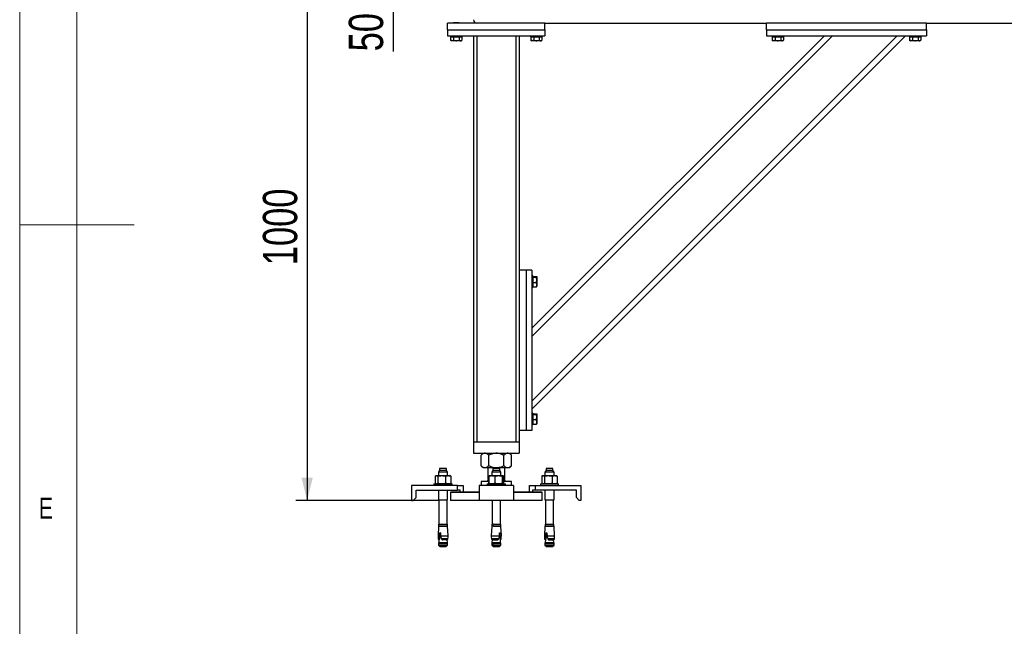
# Model space of a CAD drawing. Header units: millimetres. Extents: x 5 to 589, y 5 to 415.
# Tile 3 of 76: x 5 to 91, y 175 to 228. Entities that reach past the tile are written whole.
import ezdxf

# ---------------------------------------------------------------- set-up
doc = ezdxf.new("R2010")
doc.units = ezdxf.units.MM
doc.layers.add('COTES', color=1, linetype='Continuous')
doc.layers.add('NOTES', color=6, linetype='Continuous')
doc.layers.add('TRAIT-FORT', color=4, linetype='Continuous', lineweight=25)
doc.styles.add('SLDTEXTSTYLE0', font='TXT', dxfattribs={"width": 0.75})
doc.dimstyles.new('SLDDIMSTYLE0', dxfattribs={"dimtxt": 3, "dimasz": 2, "dimexe": 0, "dimexo": 0.0625, "dimgap": 0.75, "dimtad": 1, "dimlfac": 20, "dimrnd": 1e-09, "dimzin": 12, "dimdsep": 46, "dimtxsty": 'SLDTEXTSTYLE0', "dimsah": 1, "dimcen": 0.09, "dimadec": 0, "dimazin": 3, "dimtfac": 1, "dimtofl": 0, "dimtmove": 0, "dimatfit": 3, "dimfxl": 1, "dimfrac": 2, "dimtolj": 1, "dimtzin": 12, "dimarcsym": 0})
doc.dimstyles.new('SLDDIMSTYLE1', dxfattribs={"dimtxt": 3, "dimasz": 2, "dimexe": 0, "dimexo": 0.0625, "dimgap": 0.75, "dimtad": 1, "dimlfac": 20, "dimrnd": 1e-09, "dimzin": 12, "dimdsep": 46, "dimtxsty": 'SLDTEXTSTYLE0', "dimsah": 1, "dimcen": 0.09, "dimadec": 0, "dimazin": 3, "dimtfac": 1, "dimtmove": 0, "dimatfit": 0, "dimfxl": 1, "dimfrac": 2, "dimtolj": 1, "dimtzin": 12, "dimarcsym": 0})

# ---------------------------------------------------------------- blocks, each defined once
blk = doc.blocks.new('_D_20')
at = {"layer": 'COTES', "color": 1, "transparency": 16777216}
for p, q in [((42.148, 235.916), (29.118, 235.916)), ((30.118, 235.916), (30.118, 185.916)), ((41.648, 185.916), (29.118, 185.916))]:
    blk.add_line(p, q, dxfattribs=at)
for points in [[(30.118, 235.916), (29.618, 233.916), (30.618, 233.916)], [(30.118, 185.916), (30.618, 187.916), (29.618, 187.916)]]:
    blk.add_solid(points, dxfattribs=at)
at = {"layer": 'COTES', "color": 1, "transparency": 16777216, "insert": (26.251, 206.483), "char_height": 3, "attachment_point": 1, "rotation": 90, "style": 'SLDTEXTSTYLE0'}
blk.add_mtext('1000', dxfattribs=at)
blk = doc.blocks.new('_D_21')
at = {"layer": 'COTES', "color": 1, "transparency": 16777216}
for p, q in [((37.624, 235.916), (37.624, 238.916)), ((42.148, 235.916), (36.624, 235.916)), ((37.624, 235.916), (37.624, 233.416)), ((40.648, 233.416), (36.624, 233.416)), ((37.624, 233.416), (37.624, 225.173))]:
    blk.add_line(p, q, dxfattribs=at)
for points in [[(37.624, 235.916), (38.124, 237.916), (37.124, 237.916)], [(37.624, 233.416), (37.124, 231.416), (38.124, 231.416)]]:
    blk.add_solid(points, dxfattribs=at)
at = {"layer": 'COTES', "color": 1, "transparency": 16777216, "insert": (33.757, 225.173), "char_height": 3, "attachment_point": 1, "rotation": 90, "style": 'SLDTEXTSTYLE0'}
blk.add_mtext('50', dxfattribs=at)

msp = doc.modelspace()

# ---------------------------------------------------------------- linework, layer by layer
at = {"color": 7, "linetype": 'Continuous', "lineweight": 18}
for p, q in [((5, 415), (5, 5)), ((10, 410), (10, 10)), ((5, 210), (15, 210))]:
    msp.add_line(p, q, dxfattribs=at)
at = {"layer": 'TRAIT-FORT', "color": 4, "linetype": 'Continuous', "lineweight": 25}
for p, q in [((42.39772, 227.04094), (42.39772, 227.64094)), ((50.89772, 227.64094), (42.39772, 227.64094)), ((42.93273, 227.69094), (42.89773, 227.65594)), ((42.89773, 227.65594), (42.89773, 227.64094)), ((43.3678, 227.65594), (42.89773, 227.65594)), ((42.93273, 227.69094), (43.33699, 227.69094)), ((43.33699, 227.69094), (43.36274, 227.69094)), ((43.39774, 227.65594), (43.36274, 227.69094)), ((43.39774, 227.65594), (43.3678, 227.65594)), ((43.39774, 227.64094), (43.39774, 227.65594)), ((50.89772, 227.64094), (70.24778, 227.64094)), ((50.89772, 227.04094), (50.89772, 227.64094)), ((70.24778, 227.04094), (70.24778, 227.64094)), ((84.24772, 227.64094), (70.24778, 227.64094)), ((84.24772, 227.64094), (108.64776, 227.64094)), ((84.24772, 227.04094), (84.24772, 227.64094)), ((42.39772, 227.04094), (42.39772, 226.54095)), ((42.39772, 227.04094), (50.89772, 227.04094)), ((42.39772, 226.54095), (50.89772, 226.54095)), ((42.64777, 226.54095), (42.64777, 226.44094)), ((42.64777, 226.44094), (43.6168, 226.44094)), ((42.65722, 226.44094), (42.65722, 226.14117)), ((42.91499, 226.44094), (42.91499, 226.14117)), ((43.40547, 226.44094), (43.40547, 226.14117)), ((43.6168, 226.44094), (43.6478, 226.44094)), ((43.63826, 226.44094), (43.63826, 226.14117)), ((43.6478, 226.44094), (43.6478, 226.54095)), ((44.64772, 226.54095), (44.64772, 191.04095)), ((44.94775, 226.54095), (44.94775, 191.04095)), ((44.94775, 226.54095), (48.34779, 226.54095)), ((48.34779, 226.54095), (48.34779, 191.04095)), ((48.64772, 226.54095), (48.64772, 206.04094)), ((49.64774, 226.54095), (49.64774, 226.44094)), ((49.64774, 226.44094), (50.61677, 226.44094)), ((49.65718, 226.44094), (49.65718, 226.14117)), ((81.69063, 226.54095), (49.74778, 194.59806)), ((82.39778, 226.54095), (49.74778, 193.89093)), ((75.32666, 226.54095), (49.74778, 200.962)), ((76.03381, 226.54095), (49.74778, 200.2549)), ((49.91496, 226.44094), (49.91496, 226.14117)), ((50.40553, 226.44094), (50.40553, 226.14117)), ((50.61677, 226.44094), (50.64777, 226.44094)), ((50.63833, 226.44094), (50.63833, 226.14117)), ((50.64777, 226.44094), (50.64777, 226.54095)), ((50.89772, 227.04094), (50.89772, 226.54095)), ((70.24778, 227.04094), (70.24778, 226.54095)), ((70.24778, 227.04094), (84.24772, 227.04094)), ((70.24778, 226.54095), (84.24772, 226.54095)), ((70.74779, 226.54095), (70.74779, 226.44094)), ((70.74779, 226.44094), (71.71682, 226.44094)), ((70.75723, 226.44094), (70.75723, 226.14117)), ((71.01501, 226.44094), (71.01501, 226.14117)), ((71.50548, 226.44094), (71.50548, 226.14117)), ((71.71682, 226.44094), (71.74772, 226.44094)), ((71.73827, 226.44094), (71.73827, 226.14117)), ((71.74772, 226.44094), (71.74772, 226.54095)), ((82.74778, 226.54095), (82.74778, 226.44094)), ((82.74778, 226.44094), (83.7168, 226.44094)), ((82.75722, 226.44094), (82.75722, 226.14117)), ((83.015, 226.44094), (83.015, 226.14117)), ((83.50547, 226.44094), (83.50547, 226.14117)), ((83.7168, 226.44094), (83.7478, 226.44094)), ((83.73826, 226.44094), (83.73826, 226.14117)), ((83.7478, 226.44094), (83.7478, 226.54095)), ((84.24772, 227.04094), (84.24772, 226.54095)), ((42.65722, 226.14117), (42.66618, 226.1376)), ((42.66494, 226.13657), (42.744, 226.09094)), ((43.50322, 226.09094), (42.744, 226.09094)), ((43.55148, 226.09094), (43.50322, 226.09094)), ((43.55148, 226.09094), (43.63054, 226.13657)), ((49.65718, 226.14117), (49.66615, 226.1376)), ((49.66501, 226.13657), (49.74397, 226.09094)), ((50.50319, 226.09094), (49.74397, 226.09094)), ((50.55154, 226.09094), (50.50319, 226.09094)), ((50.55154, 226.09094), (50.6305, 226.13657)), ((70.75723, 226.14117), (70.76619, 226.1376)), ((70.76495, 226.13657), (70.84401, 226.09094)), ((71.60323, 226.09094), (70.84401, 226.09094)), ((71.65149, 226.09094), (71.60323, 226.09094)), ((71.65149, 226.09094), (71.73055, 226.13657)), ((82.75722, 226.14117), (82.76618, 226.1376)), ((82.76494, 226.13657), (82.844, 226.09094)), ((83.60322, 226.09094), (82.844, 226.09094)), ((83.65148, 226.09094), (83.60322, 226.09094)), ((83.65148, 226.09094), (83.73054, 226.13657)), ((48.64772, 206.04094), (48.64772, 192.04095)), ((49.24777, 206.04094), (48.64772, 206.04094)), ((49.24777, 206.04094), (49.24777, 192.04095)), ((49.74778, 206.04094), (49.24777, 206.04094)), ((49.74778, 206.04094), (49.74778, 192.04095)), ((49.84773, 205.54095), (49.74778, 205.54095)), ((49.84773, 205.54095), (49.84773, 205.23246)), ((49.84773, 205.49379), (50.14756, 205.49379)), ((49.84773, 205.43116), (50.14756, 205.43116)), ((49.84773, 205.23246), (49.84773, 204.54095)), ((49.84773, 204.97833), (50.14756, 204.97833)), ((50.19773, 205.4447), (50.18275, 205.47073)), ((50.19773, 205.4447), (50.19773, 205.19655)), ((50.19773, 205.19655), (50.19773, 204.6372)), ((49.74778, 204.54095), (49.84773, 204.54095)), ((49.84773, 204.58811), (50.14756, 204.58811)), ((50.18275, 204.61116), (50.19773, 204.6372)), ((49.84773, 193.54094), (49.74778, 193.54094)), ((49.84773, 193.54094), (49.84773, 193.23247)), ((49.84773, 193.49378), (50.14756, 193.49378)), ((49.84773, 193.43117), (50.14756, 193.43117)), ((49.84773, 193.23247), (49.84773, 192.54094)), ((49.84773, 192.97834), (50.14756, 192.97834)), ((50.19773, 193.44469), (50.18275, 193.47072)), ((50.19773, 193.44469), (50.19773, 193.19656)), ((50.19773, 193.19656), (50.19773, 192.63719)), ((48.64772, 192.04095), (48.64772, 191.04095)), ((49.24777, 192.04095), (48.64772, 192.04095)), ((49.74778, 192.04095), (49.24777, 192.04095)), ((49.74778, 192.54094), (49.84773, 192.54094)), ((49.84773, 192.58812), (50.14756, 192.58812)), ((50.18275, 192.61115), (50.19773, 192.63719)), ((44.64772, 191.04095), (44.64772, 190.04095)), ((44.64772, 191.04095), (48.64772, 191.04095)), ((44.94775, 191.04095), (48.34779, 191.04095)), ((48.64772, 191.04095), (48.64772, 190.04095)), ((44.64772, 190.04095), (48.64772, 190.04095)), ((45.49773, 190.04095), (45.31987, 189.86304)), ((45.31987, 188.93884), (45.31987, 189.86304)), ((45.98382, 188.93884), (45.98382, 189.86304)), ((47.31172, 188.93884), (47.31172, 189.86304)), ((47.97567, 189.86304), (47.79781, 190.04095)), ((47.97567, 188.93884), (47.97567, 189.86304)), ((41.69276, 188.54094), (41.59778, 188.37596)), ((41.69276, 188.71594), (41.69276, 188.54094)), ((42.30273, 188.71594), (41.69276, 188.71594)), ((42.23026, 188.54094), (41.69276, 188.54094)), ((42.30273, 188.54094), (42.23026, 188.54094)), ((42.30273, 188.54094), (42.30273, 188.71594)), ((42.39772, 188.37596), (42.30273, 188.54094)), ((45.31987, 188.93884), (45.49773, 188.76095)), ((45.65185, 188.76095), (45.49773, 188.76095)), ((46.64777, 188.76095), (45.65185, 188.76095)), ((45.8978, 188.76095), (45.8978, 187.77595)), ((46.34279, 188.54094), (46.2478, 188.37596)), ((46.34279, 188.71594), (46.34279, 188.54094)), ((46.45036, 188.71594), (46.34279, 188.71594)), ((46.95276, 188.54094), (46.34279, 188.54094)), ((46.95276, 188.71594), (46.45036, 188.71594)), ((47.64369, 188.76095), (46.64777, 188.76095)), ((46.95276, 188.54094), (46.95276, 188.71594)), ((47.04774, 188.37596), (46.95276, 188.54094)), ((47.39774, 187.77595), (47.39774, 188.76095)), ((47.79781, 188.76095), (47.64369, 188.76095)), ((47.79781, 188.76095), (47.97567, 188.93884)), ((50.99281, 188.54094), (50.89772, 188.37596)), ((50.99281, 188.71594), (50.99281, 188.54094)), ((51.5303, 188.71594), (50.99281, 188.71594)), ((51.60278, 188.54094), (50.99281, 188.54094)), ((51.60278, 188.71594), (51.5303, 188.71594)), ((51.60278, 188.54094), (51.60278, 188.71594)), ((51.69776, 188.37596), (51.60278, 188.54094)), ((41.31616, 188.04765), (41.31616, 187.39925)), ((41.39779, 188.08094), (41.36022, 188.06747)), ((41.39779, 188.08094), (41.43279, 188.08094)), ((41.43279, 188.08094), (41.89018, 188.08094)), ((41.54943, 188.04765), (41.54943, 187.39925)), ((41.59778, 188.37596), (41.59778, 188.08094)), ((42.39772, 188.37596), (41.59778, 188.37596)), ((41.89018, 188.08094), (42.45513, 188.08094)), ((42.23102, 187.39925), (42.23102, 188.04765)), ((42.39772, 188.08094), (42.39772, 188.37596)), ((42.45513, 188.08094), (42.5978, 188.08094)), ((42.63538, 188.06747), (42.5978, 188.08094)), ((42.67934, 188.04765), (42.6349, 188.06637)), ((42.67934, 188.04765), (42.67934, 187.39925)), ((45.58023, 187.59595), (45.54523, 187.56095)), ((45.58023, 187.60095), (45.58023, 187.59595)), ((45.58023, 187.60095), (45.99536, 187.60095)), ((45.58023, 187.59595), (45.99536, 187.59595)), ((45.9925, 187.77595), (45.8978, 187.68123)), ((45.8978, 187.77595), (45.9925, 187.77595)), ((45.8978, 187.68123), (45.8978, 187.65095)), ((45.8978, 187.68123), (45.99536, 187.68123)), ((45.8978, 187.65095), (45.99536, 187.65095)), ((45.99536, 188.04765), (45.99536, 187.39925)), ((46.04772, 188.08094), (46.03723, 188.07717)), ((46.04772, 188.08094), (46.25943, 188.08094)), ((46.2478, 188.37596), (46.2478, 188.08094)), ((46.38885, 188.37596), (46.2478, 188.37596)), ((46.25943, 188.08094), (46.84976, 188.08094)), ((47.04774, 188.37596), (46.38885, 188.37596)), ((46.52351, 188.04765), (46.52351, 187.39925)), ((46.84976, 188.08094), (47.238, 188.08094)), ((47.04774, 188.08094), (47.04774, 188.37596)), ((47.17592, 188.04765), (47.17592, 187.39925)), ((47.238, 188.08094), (47.24773, 188.08094)), ((47.25831, 188.07717), (47.24773, 188.08094)), ((47.30018, 187.39925), (47.30018, 188.04765)), ((47.30018, 187.68123), (47.39774, 187.68123)), ((47.30018, 187.65095), (47.39774, 187.65095)), ((47.30018, 187.60095), (47.71522, 187.60095)), ((47.30018, 187.59595), (47.71522, 187.59595)), ((47.39774, 187.68123), (47.30304, 187.77595)), ((47.30304, 187.77595), (47.39774, 187.77595)), ((47.39774, 187.65095), (47.39774, 187.68123)), ((47.71522, 187.59595), (47.71522, 187.60095)), ((47.75022, 187.56095), (47.71522, 187.59595)), ((50.6162, 188.04765), (50.6162, 187.39925)), ((50.69774, 188.08094), (50.66016, 188.06747)), ((50.69774, 188.08094), (50.73274, 188.08094)), ((50.73274, 188.08094), (51.19022, 188.08094)), ((50.84937, 188.04765), (50.84937, 187.39925)), ((50.89772, 188.37596), (50.89772, 188.08094)), ((51.60268, 188.37596), (50.89772, 188.37596)), ((51.19022, 188.08094), (51.75517, 188.08094)), ((51.53096, 188.04765), (51.53096, 187.39925)), ((51.69776, 188.37596), (51.60268, 188.37596)), ((51.69776, 188.08094), (51.69776, 188.37596)), ((51.75517, 188.08094), (51.89775, 188.08094)), ((51.93532, 188.06747), (51.89775, 188.08094)), ((51.97938, 188.04765), (51.93494, 188.06637)), ((51.97938, 188.04765), (51.97938, 187.39925)), ((39.24773, 187.21595), (39.24773, 185.91595)), ((43.24773, 187.21595), (39.24773, 187.21595)), ((39.6478, 186.81594), (43.24773, 186.81594)), ((39.6478, 186.16593), (39.6478, 186.81594)), ((41.19771, 187.36594), (41.19771, 187.21595)), ((41.19771, 187.36594), (42.60762, 187.36594)), ((41.3606, 187.38058), (41.31616, 187.39925)), ((41.36012, 187.37944), (41.39779, 187.36594)), ((41.59778, 186.81594), (41.59778, 185.96595)), ((42.39772, 185.96595), (42.39772, 186.81594)), ((42.5978, 187.36594), (42.63538, 187.37944)), ((42.60762, 187.36594), (42.79779, 187.36594)), ((42.6349, 187.38058), (42.67934, 187.39925)), ((42.79779, 187.21595), (42.79779, 187.36594)), ((43.24773, 186.81594), (43.24773, 187.21595)), ((43.24773, 187.21595), (43.74774, 187.21595)), ((43.49778, 186.81594), (43.24773, 186.81594)), ((43.49778, 186.66595), (43.49778, 186.81594)), ((43.74774, 187.21595), (43.74774, 186.66595)), ((48.1478, 187.21595), (45.14774, 187.21595)), ((45.14774, 187.21595), (45.14774, 185.91595)), ((45.31987, 187.56095), (45.31987, 187.21595)), ((45.98382, 187.56095), (45.31987, 187.56095)), ((45.84773, 187.36594), (45.84773, 187.21595)), ((45.84773, 187.36594), (47.44771, 187.36594)), ((45.99536, 187.56095), (45.98382, 187.56095)), ((45.98382, 187.36594), (45.98382, 187.56095)), ((46.03723, 187.36973), (46.04772, 187.36594)), ((47.24773, 187.36594), (47.25831, 187.36973)), ((47.31172, 187.56095), (47.30018, 187.56095)), ((47.31172, 187.36594), (47.31172, 187.56095)), ((47.97567, 187.56095), (47.31172, 187.56095)), ((47.44771, 187.21595), (47.44771, 187.36594)), ((47.97567, 187.21595), (47.97567, 187.56095)), ((48.1478, 187.21595), (48.1478, 185.91595)), ((49.5478, 186.66595), (49.5478, 187.21595)), ((49.5478, 187.21595), (50.04771, 187.21595)), ((49.79776, 186.81594), (49.79776, 186.66595)), ((50.04771, 186.81594), (49.79776, 186.81594)), ((50.04771, 187.21595), (50.04771, 186.81594)), ((50.04771, 187.21595), (54.04781, 187.21595)), ((53.64774, 186.81594), (50.04771, 186.81594)), ((50.49775, 187.36594), (50.49775, 187.21595)), ((50.49775, 187.36594), (52.09773, 187.36594)), ((50.66055, 187.38058), (50.6162, 187.39925)), ((50.66016, 187.37944), (50.69774, 187.36594)), ((50.89772, 186.81594), (50.89772, 185.96595)), ((51.69776, 185.96595), (51.69776, 186.81594)), ((51.89775, 187.36594), (51.93532, 187.37944)), ((51.93494, 187.38058), (51.97938, 187.39925)), ((52.09773, 187.21595), (52.09773, 187.36594)), ((53.64774, 186.16593), (53.64774, 186.81594)), ((54.04781, 187.21595), (54.04781, 185.91595)), ((39.24773, 185.91595), (39.39775, 185.91595)), ((39.39775, 185.91595), (39.6478, 186.16593)), ((41.59778, 185.96595), (42.39772, 185.96595)), ((41.63774, 185.96595), (41.63774, 183.84595)), ((42.35776, 183.84595), (42.35776, 185.96595)), ((42.69775, 186.66595), (42.64777, 186.61595)), ((42.64777, 186.61595), (42.64777, 185.91595)), ((45.14774, 186.61595), (42.64777, 186.61595)), ((45.14774, 185.91595), (42.64777, 185.91595)), ((42.69775, 186.66595), (45.14774, 186.66595)), ((48.1478, 185.91595), (45.14774, 185.91595)), ((46.28776, 185.91595), (46.28776, 183.84595)), ((47.00778, 183.84595), (47.00778, 185.91595)), ((48.1478, 186.66595), (50.5976, 186.66595)), ((50.64758, 186.61595), (48.1478, 186.61595)), ((50.64777, 185.91595), (48.1478, 185.91595)), ((50.5976, 186.66595), (50.59779, 186.66595)), ((50.64777, 186.61595), (50.59779, 186.66595)), ((50.64777, 186.61595), (50.64758, 186.61595)), ((50.64777, 185.91595), (50.64777, 186.61595)), ((50.89772, 185.96595), (51.60268, 185.96595)), ((50.93778, 185.96595), (50.93778, 183.84595)), ((51.60268, 185.96595), (51.69776, 185.96595)), ((51.6578, 183.84595), (51.6578, 185.96595)), ((53.64774, 186.16593), (53.89779, 185.91595)), ((54.04781, 185.91595), (53.89779, 185.91595)), ((41.59978, 183.66595), (41.55544, 182.82042)), ((41.59978, 183.66595), (42.39572, 183.66595)), ((41.60522, 183.84595), (41.60522, 183.69094)), ((41.60522, 183.84595), (42.39028, 183.84595)), ((41.60522, 183.69094), (42.39028, 183.69094)), ((41.70526, 183.69094), (41.70526, 183.66595)), ((42.29024, 183.66595), (42.29024, 183.69094)), ((42.39028, 183.69094), (42.39028, 183.84595)), ((42.44006, 182.82042), (42.39572, 183.66595)), ((46.2498, 183.66595), (46.20546, 182.82042)), ((46.39018, 183.66595), (46.2498, 183.66595)), ((46.25524, 183.84595), (46.25524, 183.69094)), ((46.39371, 183.84595), (46.25524, 183.84595)), ((46.39371, 183.69094), (46.25524, 183.69094)), ((46.35528, 183.69094), (46.35528, 183.66595)), ((46.39018, 183.66595), (47.04574, 183.66595)), ((46.39371, 183.84595), (47.0403, 183.84595)), ((46.39371, 183.69094), (47.0403, 183.69094)), ((46.94026, 183.66595), (46.94026, 183.69094)), ((47.0403, 183.69094), (47.0403, 183.84595)), ((47.09008, 182.82042), (47.04574, 183.66595)), ((50.89982, 183.66595), (50.85548, 182.82042)), ((50.89982, 183.66595), (51.60115, 183.66595)), ((50.90526, 183.84595), (50.90526, 183.69094)), ((50.90526, 183.84595), (51.59696, 183.84595)), ((50.90526, 183.69094), (51.59696, 183.69094)), ((51.0053, 183.69094), (51.0053, 183.66595)), ((51.59028, 183.66595), (51.59028, 183.69094)), ((51.59696, 183.84595), (51.69023, 183.84595)), ((51.59696, 183.69094), (51.69023, 183.69094)), ((51.60115, 183.66595), (51.69576, 183.66595)), ((51.69023, 183.69094), (51.69023, 183.84595)), ((51.74001, 182.82042), (51.69576, 183.66595)), ((41.55544, 182.82042), (41.65261, 182.82042)), ((41.57308, 182.57855), (41.63411, 182.57855)), ((41.6343, 182.46255), (41.61876, 182.25093)), ((41.63411, 182.57855), (41.65223, 182.73283)), ((41.6343, 182.46255), (41.65214, 182.46255)), ((41.64546, 182.48103), (41.65929, 182.48103)), ((41.65214, 182.46255), (41.64546, 182.48103)), ((41.65929, 182.48103), (41.65214, 182.46255)), ((41.65223, 182.73283), (41.65261, 182.82042)), ((41.71527, 182.73283), (41.65223, 182.73283)), ((41.65261, 182.82042), (41.66702, 183.03092)), ((41.73921, 183.03092), (41.66702, 183.03092)), ((41.73921, 183.03092), (41.71527, 182.73283)), ((41.7784, 183.03092), (41.78088, 182.82042)), ((41.78088, 182.82042), (41.78756, 182.73283)), ((41.78088, 182.82042), (42.44006, 182.82042)), ((41.78756, 182.73283), (41.84039, 182.57855)), ((41.84039, 182.57855), (42.42252, 182.57855)), ((41.91201, 182.48103), (41.94291, 182.46255)), ((42.36129, 182.46255), (41.94291, 182.46255)), ((42.37674, 182.25093), (42.36129, 182.46255)), ((46.20546, 182.82042), (46.92434, 182.82042)), ((46.223, 182.57855), (46.86712, 182.57855)), ((46.28423, 182.46255), (46.26878, 182.25093)), ((46.28423, 182.46255), (46.76021, 182.46255)), ((46.76021, 182.46255), (46.79263, 182.48103)), ((46.86712, 182.57855), (46.91766, 182.73283)), ((46.91766, 182.73283), (46.92434, 182.82042)), ((46.92434, 182.82042), (46.92443, 183.03092)), ((46.95829, 182.73283), (46.93397, 183.03092)), ((46.93397, 183.03092), (47.01913, 183.03092)), ((47.03248, 182.73283), (46.95829, 182.73283)), ((47.00711, 182.46255), (47.00263, 182.48103)), ((47.00263, 182.48103), (47.01884, 182.48103)), ((47.01884, 182.48103), (47.00711, 182.46255)), ((47.01122, 182.46255), (47.00711, 182.46255)), ((47.02676, 182.25093), (47.01122, 182.46255)), ((47.01913, 183.03092), (47.03325, 182.82042)), ((47.03325, 182.82042), (47.03248, 182.73283)), ((47.03248, 182.73283), (47.04221, 182.57855)), ((47.03325, 182.82042), (47.09008, 182.82042)), ((47.04221, 182.57855), (47.07244, 182.57855)), ((50.85548, 182.82042), (50.95256, 182.82042)), ((50.87302, 182.57855), (50.93406, 182.57855)), ((50.93425, 182.46255), (50.9188, 182.25093)), ((50.93406, 182.57855), (50.95227, 182.73283)), ((50.95208, 182.46255), (50.93425, 182.46255)), ((50.95208, 182.46255), (50.9455, 182.48103)), ((50.9455, 182.48103), (50.95924, 182.48103)), ((50.95924, 182.48103), (50.95208, 182.46255)), ((50.95227, 182.73283), (50.95256, 182.82042)), ((51.01522, 182.73283), (50.95227, 182.73283)), ((50.95256, 182.82042), (50.96696, 183.03092)), ((51.03915, 183.03092), (50.96696, 183.03092)), ((51.03915, 183.03092), (51.01522, 182.73283)), ((51.07845, 183.03092), (51.08093, 182.82042)), ((51.08093, 182.82042), (51.0876, 182.73283)), ((51.08093, 182.82042), (51.74001, 182.82042)), ((51.0876, 182.73283), (51.14034, 182.57855)), ((51.14034, 182.57855), (51.72246, 182.57855)), ((51.21196, 182.48103), (51.24295, 182.46255)), ((51.24295, 182.46255), (51.66124, 182.46255)), ((51.67678, 182.25093), (51.66124, 182.46255)), ((41.61876, 182.25093), (41.60026, 182.15995)), ((41.60026, 182.15995), (41.60026, 182.01595)), ((41.60026, 182.15995), (42.30083, 182.15995)), ((41.60026, 182.01595), (41.72528, 181.89095)), ((41.60026, 182.01595), (42.39524, 182.01595)), ((41.61876, 182.25093), (42.28671, 182.25093)), ((41.72528, 181.89095), (42.20546, 181.89095)), ((42.20546, 181.89095), (42.27021, 181.89095)), ((42.27021, 181.89095), (42.39524, 182.01595)), ((42.28671, 182.25093), (42.37674, 182.25093)), ((42.30083, 182.15995), (42.39524, 182.15995)), ((42.39524, 182.15995), (42.37674, 182.25093)), ((42.39524, 182.01595), (42.39524, 182.15995)), ((46.26878, 182.25093), (46.25028, 182.15995)), ((46.25028, 182.15995), (46.25028, 182.01595)), ((46.25028, 182.15995), (47.04526, 182.15995)), ((46.25028, 182.01595), (46.37531, 181.89095)), ((46.39047, 182.01595), (46.25028, 182.01595)), ((46.26878, 182.25093), (47.02676, 182.25093)), ((46.37531, 181.89095), (46.92024, 181.89095)), ((46.39047, 182.01595), (47.04526, 182.01595)), ((46.92024, 181.89095), (47.04526, 182.01595)), ((47.04526, 182.15995), (47.02676, 182.25093)), ((47.04526, 182.01595), (47.04526, 182.15995)), ((50.9188, 182.25093), (50.9003, 182.15995)), ((50.9003, 182.15995), (50.9003, 182.01595)), ((50.9003, 182.15995), (51.69528, 182.15995)), ((50.9003, 182.01595), (51.02523, 181.89095)), ((50.9003, 182.01595), (51.60077, 182.01595)), ((50.9188, 182.25093), (51.67678, 182.25093)), ((51.02523, 181.89095), (51.57026, 181.89095)), ((51.57026, 181.89095), (51.69528, 182.01595)), ((51.60077, 182.01595), (51.69528, 182.01595)), ((51.69528, 182.15995), (51.67678, 182.25093)), ((51.69528, 182.01595), (51.69528, 182.15995))]:
    msp.add_line(p, q, dxfattribs=at)
for centre, radius, start, end in [((44.94776, 227.94094), 0.3, 180, 270), ((45.84776, 187.65094), 0.05, 270, 360), ((47.44776, 187.65094), 0.05, 180, 270), ((44.31908, 182.89963), 2.76475, 181.6415999, 186.668911), ((41.77103, 182.6089), 0.20031, 188.7136733, 226.9394819), ((42.22448, 182.6089), 0.20031, 313.0605181, 351.2863267), ((39.67644, 182.89963), 2.76475, 353.331089, 358.3584001), ((48.96908, 182.89963), 2.76475, 181.6415999, 186.668911), ((46.42103, 182.6089), 0.20031, 188.7136733, 226.9394819), ((46.87448, 182.6089), 0.20031, 313.0605181, 351.2863267), ((44.32644, 182.89963), 2.76475, 353.331089, 358.3584001), ((53.61908, 182.89963), 2.76475, 181.6415999, 186.668911), ((51.07103, 182.6089), 0.20031, 188.7136733, 226.9394819), ((51.52448, 182.6089), 0.20031, 313.0605181, 351.2863267), ((48.97644, 182.89963), 2.76475, 353.331089, 358.3584001)]:
    msp.add_arc(centre, radius, start, end, dxfattribs=at)
for points, knots in [([(42.91499, 226.14117), (42.89262, 226.13021), (42.84741, 226.10805), (42.78029, 226.09995), (42.71637, 226.11183), (42.67705, 226.13133), (42.65722, 226.14117)], [0, 0, 0, 0, 0.26462673, 0.53495501, 0.76536157, 1, 1, 1, 1]), ([(42.91499, 226.14117), (42.95756, 226.13021), (43.04361, 226.10805), (43.17114, 226.09995), (43.29304, 226.11182), (43.36778, 226.13133), (43.40547, 226.14117)], [0, 0, 0, 0, 0.264608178, 0.534878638, 0.765423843, 1, 1, 1, 1]), ([(43.40547, 226.14117), (43.4351, 226.12599), (43.48411, 226.10088), (43.55516, 226.1032), (43.60297, 226.12064), (43.63043, 226.13662), (43.63826, 226.14117)], [0, 0, 0, 0, 0.385565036, 0.637653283, 0.896646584, 1, 1, 1, 1]), ([(49.91496, 226.14117), (49.89258, 226.13021), (49.84735, 226.10805), (49.78039, 226.09995), (49.71632, 226.11183), (49.67701, 226.13133), (49.65718, 226.14117)], [0, 0, 0, 0, 0.26462682, 0.53485479, 0.76536149, 1, 1, 1, 1]), ([(49.91496, 226.14117), (49.95753, 226.13021), (50.04361, 226.10804), (50.17114, 226.09995), (50.29307, 226.11184), (50.36781, 226.13133), (50.40553, 226.14117)], [0, 0, 0, 0, 0.2645587, 0.53496967, 0.76528122, 1, 1, 1, 1]), ([(50.40553, 226.14117), (50.43512, 226.12599), (50.48407, 226.10088), (50.55515, 226.10319), (50.60289, 226.12065), (50.63046, 226.13662), (50.63833, 226.14117)], [0, 0, 0, 0, 0.38547627, 0.63756487, 0.89655853, 1, 1, 1, 1]), ([(71.01501, 226.14117), (70.99264, 226.13021), (70.94742, 226.10805), (70.8803, 226.09995), (70.81639, 226.11183), (70.77707, 226.13133), (70.75723, 226.14117)], [0, 0, 0, 0, 0.26462673, 0.53495501, 0.76536157, 1, 1, 1, 1]), ([(71.01501, 226.14117), (71.05758, 226.13021), (71.14363, 226.10805), (71.27115, 226.09995), (71.39305, 226.11182), (71.46779, 226.13133), (71.50548, 226.14117)], [0, 0, 0, 0, 0.264608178, 0.534878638, 0.765423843, 1, 1, 1, 1]), ([(71.50548, 226.14117), (71.53512, 226.12599), (71.58412, 226.10088), (71.65517, 226.1032), (71.70298, 226.12064), (71.73044, 226.13662), (71.73827, 226.14117)], [0, 0, 0, 0, 0.385565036, 0.637653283, 0.896646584, 1, 1, 1, 1]), ([(83.015, 226.14117), (82.99263, 226.13021), (82.94741, 226.10805), (82.88029, 226.09995), (82.81637, 226.11183), (82.77706, 226.13133), (82.75722, 226.14117)], [0, 0, 0, 0, 0.26462673, 0.53495501, 0.76536157, 1, 1, 1, 1]), ([(83.015, 226.14117), (83.05757, 226.13021), (83.14362, 226.10805), (83.27114, 226.09995), (83.39304, 226.11182), (83.46778, 226.13133), (83.50547, 226.14117)], [0, 0, 0, 0, 0.264608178, 0.534878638, 0.765423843, 1, 1, 1, 1]), ([(83.50547, 226.14117), (83.5351, 226.12599), (83.58411, 226.10088), (83.65516, 226.1032), (83.70297, 226.12064), (83.73043, 226.13662), (83.73826, 226.14117)], [0, 0, 0, 0, 0.385565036, 0.637653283, 0.896646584, 1, 1, 1, 1]), ([(50.14756, 205.49379), (50.1585, 205.48835), (50.1806, 205.47736), (50.18887, 205.46108), (50.17681, 205.44552), (50.15737, 205.43597), (50.14756, 205.43116)], [0, 0, 0, 0, 0.26462856, 0.53504548, 0.76543383, 1, 1, 1, 1]), ([(50.14756, 204.97833), (50.16276, 205.03594), (50.18789, 205.13123), (50.18545, 205.26945), (50.16801, 205.36238), (50.1521, 205.41589), (50.14756, 205.43116)], [0, 0, 0, 0, 0.38556685, 0.63764454, 0.89657464, 1, 1, 1, 1]), ([(50.14756, 204.58811), (50.1585, 204.62198), (50.1806, 204.69047), (50.18887, 204.79189), (50.17681, 204.88887), (50.15737, 204.94833), (50.14756, 204.97833)], [0, 0, 0, 0, 0.26455401, 0.53487698, 0.76530973, 1, 1, 1, 1]), ([(50.14756, 204.58811), (50.15944, 204.59354), (50.17693, 204.60153), (50.17961, 204.60978), (50.18047, 204.61243)], [0, 0, 0, 0, 0.6791168, 1, 1, 1, 1]), ([(50.14756, 193.49378), (50.1585, 193.48834), (50.1806, 193.47734), (50.18887, 193.4611), (50.17681, 193.44552), (50.15737, 193.43598), (50.14756, 193.43117)], [0, 0, 0, 0, 0.26463017, 0.53504265, 0.7654324, 1, 1, 1, 1]), ([(50.14756, 192.97834), (50.16276, 193.03595), (50.18789, 193.13122), (50.18545, 193.26946), (50.16801, 193.36239), (50.1521, 193.4159), (50.14756, 193.43117)], [0, 0, 0, 0, 0.38552312, 0.63764482, 0.89657472, 1, 1, 1, 1]), ([(50.14756, 192.58812), (50.1585, 192.62199), (50.1806, 192.69046), (50.18887, 192.7919), (50.17681, 192.88888), (50.15737, 192.94834), (50.14756, 192.97834)], [0, 0, 0, 0, 0.264516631, 0.534877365, 0.765309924, 1, 1, 1, 1]), ([(50.14756, 192.58812), (50.15944, 192.59353), (50.17693, 192.6015), (50.17961, 192.60978), (50.18047, 192.61244)], [0, 0, 0, 0, 0.67910126, 1, 1, 1, 1]), ([(45.65185, 190.04095), (45.62297, 190.03842), (45.56462, 190.03329), (45.47969, 189.99363), (45.39758, 189.93702), (45.34586, 189.88778), (45.31987, 189.86304)], [0, 0, 0, 0, 0.24960454, 0.50442256, 0.75103849, 1, 1, 1, 1]), ([(45.98382, 189.86304), (45.93836, 189.90489), (45.86934, 189.96844), (45.77059, 190.01938), (45.70551, 190.03862), (45.66575, 190.04035), (45.65185, 190.04095)], [0, 0, 0, 0, 0.43201753, 0.65598743, 0.87966963, 1, 1, 1, 1]), ([(46.64777, 190.04095), (46.63613, 190.04083), (46.54313, 190.03989), (46.36622, 190.01449), (46.15693, 189.9455), (46.0323, 189.88613), (45.98382, 189.86304)], [0, 0, 0, 0, 0.05037208, 0.40259579, 0.7676564, 1, 1, 1, 1]), ([(47.31172, 189.86304), (47.23389, 189.89894), (47.09091, 189.96489), (46.86694, 190.02828), (46.72147, 190.03669), (46.64777, 190.04095)], [0, 0, 0, 0, 0.37080043, 0.68125057, 1, 1, 1, 1]), ([(47.64369, 190.04095), (47.61481, 190.03842), (47.55644, 190.0333), (47.47163, 189.99359), (47.38945, 189.93707), (47.3377, 189.88779), (47.31172, 189.86304)], [0, 0, 0, 0, 0.24960407, 0.50435445, 0.75114746, 1, 1, 1, 1]), ([(47.97567, 189.86304), (47.93018, 189.90489), (47.86112, 189.96842), (47.76256, 190.01939), (47.69735, 190.03862), (47.65759, 190.04035), (47.64369, 190.04095)], [0, 0, 0, 0, 0.43201684, 0.65591983, 0.87966982, 1, 1, 1, 1]), ([(45.65185, 188.76095), (45.62297, 188.76349), (45.56462, 188.76862), (45.47968, 188.80825), (45.39758, 188.86487), (45.34586, 188.9141), (45.31987, 188.93884)], [0, 0, 0, 0, 0.24960637, 0.50441891, 0.75103665, 1, 1, 1, 1]), ([(45.98382, 188.93884), (45.93836, 188.89698), (45.86934, 188.83342), (45.77058, 188.78254), (45.70551, 188.76325), (45.66575, 188.76155), (45.65185, 188.76095)], [0, 0, 0, 0, 0.43201978, 0.65598217, 0.87967024, 1, 1, 1, 1]), ([(46.64777, 188.76095), (46.63613, 188.76106), (46.54313, 188.76194), (46.36622, 188.78741), (46.15693, 188.85638), (46.0323, 188.91575), (45.98382, 188.93884)], [0, 0, 0, 0, 0.050371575, 0.402595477, 0.767656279, 1, 1, 1, 1]), ([(47.31172, 188.93884), (47.23389, 188.90294), (47.09091, 188.83699), (46.86694, 188.7736), (46.72147, 188.76521), (46.64777, 188.76095)], [0, 0, 0, 0, 0.37080164, 0.68125278, 1, 1, 1, 1]), ([(47.64369, 188.76095), (47.61481, 188.76349), (47.55644, 188.76861), (47.47163, 188.80828), (47.38945, 188.86482), (47.3377, 188.9141), (47.31172, 188.93884)], [0, 0, 0, 0, 0.24960591, 0.5043508, 0.75114563, 1, 1, 1, 1]), ([(47.97567, 188.93884), (47.93018, 188.89698), (47.86113, 188.83343), (47.76256, 188.78253), (47.69735, 188.76325), (47.65759, 188.76155), (47.64369, 188.76095)], [0, 0, 0, 0, 0.432019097, 0.65591457, 0.879670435, 1, 1, 1, 1]), ([(41.31616, 188.04765), (41.33542, 188.05706), (41.37409, 188.07596), (41.41318, 188.07927), (41.43279, 188.08094)], [0, 0, 0, 0, 0.49811747, 1, 1, 1, 1]), ([(41.43279, 188.08094), (41.45225, 188.0793), (41.49134, 188.07601), (41.53001, 188.05713), (41.54943, 188.04765)], [0, 0, 0, 0, 0.49779595, 1, 1, 1, 1]), ([(41.54943, 188.04765), (41.60564, 188.05706), (41.71849, 188.07596), (41.8328, 188.07927), (41.89018, 188.08094)], [0, 0, 0, 0, 0.49808882, 1, 1, 1, 1]), ([(41.89018, 188.08094), (41.94711, 188.0793), (42.06146, 188.07601), (42.17434, 188.05713), (42.23102, 188.04765)], [0, 0, 0, 0, 0.49781823, 1, 1, 1, 1]), ([(42.23102, 188.04765), (42.268, 188.05706), (42.34222, 188.07595), (42.41741, 188.07927), (42.45513, 188.08094)], [0, 0, 0, 0, 0.49835398, 1, 1, 1, 1]), ([(42.45513, 188.08094), (42.4926, 188.0793), (42.56782, 188.07602), (42.64207, 188.05713), (42.67934, 188.04765)], [0, 0, 0, 0, 0.49803404, 1, 1, 1, 1]), ([(45.99536, 188.04765), (46.03895, 188.05706), (46.12643, 188.07595), (46.215, 188.07927), (46.25943, 188.08094)], [0, 0, 0, 0, 0.49826579, 1, 1, 1, 1]), ([(46.0379, 188.07541), (46.03408, 188.07458), (46.0198, 188.07149), (46.00569, 188.05773), (45.99536, 188.04765)], [0, 0, 0, 0, 0.26742666, 1, 1, 1, 1]), ([(46.25943, 188.08094), (46.30356, 188.0793), (46.3922, 188.07601), (46.47961, 188.05713), (46.52351, 188.04765)], [0, 0, 0, 0, 0.49785785, 1, 1, 1, 1]), ([(46.52351, 188.04765), (46.57733, 188.05706), (46.68537, 188.07595), (46.79483, 188.07927), (46.84976, 188.08094)], [0, 0, 0, 0, 0.49824554, 1, 1, 1, 1]), ([(46.84976, 188.08094), (46.90423, 188.0793), (47.01364, 188.07601), (47.12167, 188.05713), (47.17592, 188.04765)], [0, 0, 0, 0, 0.49788763, 1, 1, 1, 1]), ([(47.17592, 188.04765), (47.18616, 188.05706), (47.20673, 188.07595), (47.22755, 188.07927), (47.238, 188.08094)], [0, 0, 0, 0, 0.498247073, 1, 1, 1, 1]), ([(47.238, 188.08094), (47.24839, 188.0793), (47.26926, 188.07601), (47.28984, 188.05713), (47.30018, 188.04765)], [0, 0, 0, 0, 0.49770775, 1, 1, 1, 1]), ([(50.6162, 188.04765), (50.63542, 188.05706), (50.67402, 188.07596), (50.71311, 188.07927), (50.73274, 188.08094)], [0, 0, 0, 0, 0.49807166, 1, 1, 1, 1]), ([(50.73274, 188.08094), (50.75224, 188.0793), (50.79142, 188.07601), (50.83, 188.05713), (50.84937, 188.04765)], [0, 0, 0, 0, 0.49788763, 1, 1, 1, 1]), ([(50.84937, 188.04765), (50.90561, 188.05706), (51.0185, 188.07595), (51.13284, 188.07927), (51.19022, 188.08094)], [0, 0, 0, 0, 0.49822263, 1, 1, 1, 1]), ([(51.19022, 188.08094), (51.24711, 188.0793), (51.36144, 188.07601), (51.47428, 188.05713), (51.53096, 188.04765)], [0, 0, 0, 0, 0.497683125, 1, 1, 1, 1]), ([(51.53096, 188.04765), (51.56794, 188.05706), (51.64216, 188.07595), (51.71742, 188.07927), (51.75517, 188.08094)], [0, 0, 0, 0, 0.49826579, 1, 1, 1, 1]), ([(51.75517, 188.08094), (51.7926, 188.0793), (51.86777, 188.07601), (51.94207, 188.05713), (51.97938, 188.04765)], [0, 0, 0, 0, 0.49785785, 1, 1, 1, 1]), ([(41.54943, 187.39925), (41.53017, 187.38983), (41.4915, 187.37092), (41.45241, 187.36761), (41.43279, 187.36594)], [0, 0, 0, 0, 0.4981223, 1, 1, 1, 1]), ([(41.89018, 187.36594), (41.83325, 187.36759), (41.71893, 187.37089), (41.60608, 187.38977), (41.54943, 187.39925)], [0, 0, 0, 0, 0.49797734, 1, 1, 1, 1]), ([(42.23102, 187.39925), (42.17478, 187.38983), (42.0619, 187.37092), (41.94755, 187.36761), (41.89018, 187.36594)], [0, 0, 0, 0, 0.4982519, 1, 1, 1, 1]), ([(42.45513, 187.36594), (42.4177, 187.36759), (42.34248, 187.3709), (42.26829, 187.38977), (42.23102, 187.39925)], [0, 0, 0, 0, 0.49773936, 1, 1, 1, 1]), ([(42.67934, 187.39925), (42.64235, 187.38983), (42.56809, 187.37092), (42.49288, 187.3676), (42.45513, 187.36594)], [0, 0, 0, 0, 0.4980631, 1, 1, 1, 1]), ([(46.25943, 187.36594), (46.21535, 187.36759), (46.1268, 187.3709), (46.0393, 187.38977), (45.99536, 187.39925)], [0, 0, 0, 0, 0.49782826, 1, 1, 1, 1]), ([(45.99536, 187.39925), (46.00559, 187.38923), (46.01966, 187.37544), (46.03398, 187.37238), (46.0379, 187.37155)], [0, 0, 0, 0, 0.72645794, 1, 1, 1, 1]), ([(46.52351, 187.39925), (46.47996, 187.38983), (46.39252, 187.37092), (46.30391, 187.3676), (46.25943, 187.36594)], [0, 0, 0, 0, 0.4980631, 1, 1, 1, 1]), ([(46.84976, 187.36594), (46.79528, 187.36759), (46.68582, 187.3709), (46.57778, 187.38977), (46.52351, 187.39925)], [0, 0, 0, 0, 0.497670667, 1, 1, 1, 1]), ([(47.17592, 187.39925), (47.12212, 187.38983), (47.01409, 187.37091), (46.90468, 187.3676), (46.84976, 187.36594)], [0, 0, 0, 0, 0.49803063, 1, 1, 1, 1]), ([(47.238, 187.36594), (47.22765, 187.36759), (47.20687, 187.3709), (47.18626, 187.38977), (47.17592, 187.39925)], [0, 0, 0, 0, 0.49781997, 1, 1, 1, 1]), ([(47.30018, 187.39925), (47.28995, 187.38923), (47.27588, 187.37544), (47.26156, 187.37238), (47.25765, 187.37155)], [0, 0, 0, 0, 0.72645794, 1, 1, 1, 1]), ([(50.84937, 187.39925), (50.83016, 187.38983), (50.79157, 187.37091), (50.7524, 187.3676), (50.73274, 187.36594)], [0, 0, 0, 0, 0.49803063, 1, 1, 1, 1]), ([(51.19022, 187.36594), (51.13329, 187.36759), (51.01894, 187.3709), (50.90606, 187.38977), (50.84937, 187.39925)], [0, 0, 0, 0, 0.49784457, 1, 1, 1, 1]), ([(51.53096, 187.39925), (51.47476, 187.38983), (51.36192, 187.37092), (51.24759, 187.36761), (51.19022, 187.36594)], [0, 0, 0, 0, 0.498118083, 1, 1, 1, 1]), ([(51.75517, 187.36594), (51.71774, 187.36759), (51.64253, 187.3709), (51.56827, 187.38977), (51.53096, 187.39925)], [0, 0, 0, 0, 0.49765206, 1, 1, 1, 1]), ([(51.97938, 187.39925), (51.94239, 187.38983), (51.86813, 187.37092), (51.79292, 187.3676), (51.75517, 187.36594)], [0, 0, 0, 0, 0.4980631, 1, 1, 1, 1]), ([(41.63411, 182.57855), (41.63341, 182.55668), (41.63224, 182.51979), (41.64164, 182.49225), (41.64546, 182.48103)], [0, 0, 0, 0, 0.59285843, 1, 1, 1, 1]), ([(41.71527, 182.73283), (41.70646, 182.69003), (41.68871, 182.60386), (41.66914, 182.52216), (41.65929, 182.48103)], [0, 0, 0, 0, 0.49666567, 1, 1, 1, 1]), ([(41.66702, 183.03092), (41.66824, 183.03899), (41.67069, 183.05516), (41.68098, 183.07576), (41.69518, 183.09089), (41.70944, 183.09708), (41.72445, 183.0985), (41.73996, 183.09514), (41.75744, 183.08304), (41.77094, 183.06435), (41.77735, 183.04573), (41.77817, 183.03424), (41.7784, 183.03092)], [0, 0, 0, 0, 0.11233784, 0.22501532, 0.33811922, 0.45189628, 0.49970938, 0.6131618, 0.72633191, 0.83995653, 0.95370725, 1, 1, 1, 1]), ([(41.75809, 183.08018), (41.75437, 183.07501), (41.74651, 183.06407), (41.74108, 183.04579), (41.73963, 183.03428), (41.73921, 183.03092)], [0, 0, 0, 0, 0.38829964, 0.82122616, 1, 1, 1, 1]), ([(41.84039, 182.57855), (41.85233, 182.55668), (41.87247, 182.5198), (41.90058, 182.49225), (41.91201, 182.48103)], [0, 0, 0, 0, 0.5929852, 1, 1, 1, 1]), ([(46.86712, 182.57855), (46.8551, 182.55668), (46.83484, 182.51983), (46.80484, 182.49225), (46.79263, 182.48103)], [0, 0, 0, 0, 0.59325223, 1, 1, 1, 1]), ([(46.92443, 183.03092), (46.92529, 183.03898), (46.92702, 183.0551), (46.93698, 183.07583), (46.95086, 183.09086), (46.964, 183.09709), (46.97688, 183.0985), (46.98966, 183.09513), (47.0027, 183.08303), (47.01262, 183.06439), (47.01749, 183.04571), (47.01876, 183.03424), (47.01913, 183.03092)], [0, 0, 0, 0, 0.11246906, 0.22477761, 0.33810108, 0.4518543, 0.49998974, 0.61308313, 0.72630296, 0.840078, 0.95367312, 1, 1, 1, 1]), ([(46.93397, 183.03092), (46.93315, 183.03925), (46.93225, 183.04837), (46.92927, 183.05561), (46.92901, 183.05624)], [0, 0, 0, 0, 0.9128799, 1, 1, 1, 1]), ([(46.95829, 182.73283), (46.96577, 182.69003), (46.98085, 182.60384), (46.99534, 182.52215), (47.00263, 182.48103)], [0, 0, 0, 0, 0.49661009, 1, 1, 1, 1]), ([(47.04221, 182.57855), (47.04096, 182.55668), (47.03885, 182.5198), (47.02463, 182.49225), (47.01884, 182.48103)], [0, 0, 0, 0, 0.5929852, 1, 1, 1, 1]), ([(50.93406, 182.57855), (50.93335, 182.55667), (50.93215, 182.51978), (50.94164, 182.49224), (50.9455, 182.48103)], [0, 0, 0, 0, 0.59277072, 1, 1, 1, 1]), ([(51.01522, 182.73283), (51.00645, 182.69003), (50.98879, 182.60384), (50.96913, 182.52215), (50.95924, 182.48103)], [0, 0, 0, 0, 0.49659081, 1, 1, 1, 1]), ([(50.96696, 183.03092), (50.96823, 183.03899), (50.97078, 183.05513), (50.98089, 183.07578), (50.99515, 183.09089), (51.00937, 183.09709), (51.02451, 183.0985), (51.03999, 183.09515), (51.05747, 183.08304), (51.07103, 183.06437), (51.07722, 183.04571), (51.07817, 183.03424), (51.07845, 183.03092)], [0, 0, 0, 0, 0.11240726, 0.22489126, 0.33797759, 0.45173698, 0.49987502, 0.61330983, 0.72646237, 0.84006934, 0.95367062, 1, 1, 1, 1]), ([(51.05813, 183.08018), (51.05436, 183.07501), (51.04639, 183.06411), (51.0412, 183.04576), (51.03962, 183.03428), (51.03915, 183.03092)], [0, 0, 0, 0, 0.38887207, 0.82108305, 1, 1, 1, 1]), ([(51.14034, 182.57855), (51.15233, 182.55669), (51.17252, 182.51986), (51.20056, 182.49225), (51.21196, 182.48103)], [0, 0, 0, 0, 0.5934449, 1, 1, 1, 1])]:
    msp.add_open_spline(points, degree=3, knots=knots, dxfattribs=at)

# ---------------------------------------------------------------- texts
at = {"layer": 'NOTES', "color": 211, "insert": (6.66667, 186.16802), "char_height": 1.85208, "attachment_point": 1, "style": 'SLDTEXTSTYLE0'}
msp.add_mtext('E', dxfattribs=at)

# ---------------------------------------------------------------- dimensions: what is measured, and where the dimension line sits
at = {"layer": 'COTES', "color": 1}
for base, p2, dimstyle, picture, middle in [((37.62412, 233.41594), (41.64776, 233.41594), 'SLDDIMSTYLE1', '_D_21', (37.62412, 227.38941)), ((30.11773, 185.91594), (42.64776, 185.91594), 'SLDDIMSTYLE0', '_D_20', (30.11773, 210.91594))]:
    dim = msp.add_linear_dim(base=base, p1=(43.14776, 235.91594), p2=p2, angle=90, dimstyle=dimstyle, dxfattribs=at)
    dim.commit()
    dim.dimension.update_dxf_attribs({"geometry": picture, "text_midpoint": middle, "dimtype": 160})

doc.saveas('drawing.dxf')
